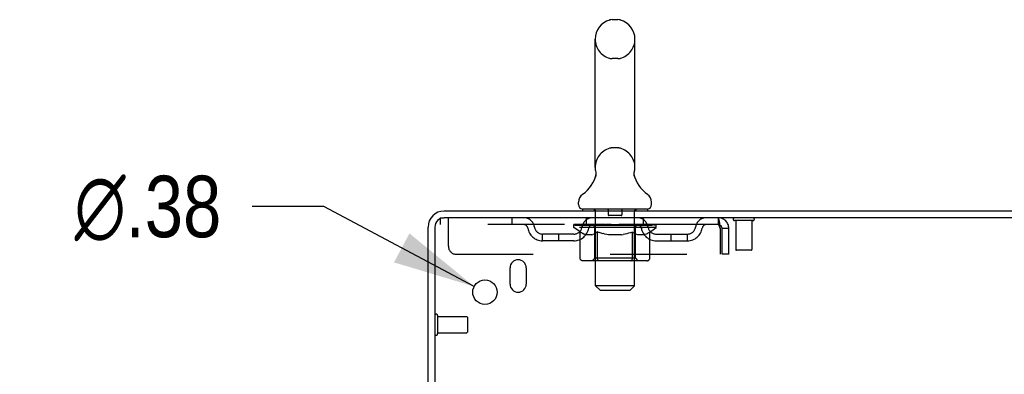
# Model space of a CAD drawing. Header units: inches. Extents: x 0 to 215, y 0 to 139.
# Tile 108 of 111: x 116.7 to 131.84, y 92.35 to 97.81. Entities that reach past the tile are written whole.
import ezdxf

# ---------------------------------------------------------------- set-up
doc = ezdxf.new("R2010")
doc.units = ezdxf.units.IN
doc.header["$LTSCALE"] = 11.804375
doc.header["$MEASUREMENT"] = 0
doc.linetypes.add('HIDDEN', pattern=[0.2, 0.1, -0.1])
doc.layers.get('0').update_dxf_attribs({"linetype": 'CONTINUOUS'})
doc.layers.add('DEFAULT_2', color=8, linetype='HIDDEN')
doc.layers.add('DIMENSIONS', color=7, linetype='CONTINUOUS')
doc.styles.get("Standard").update_dxf_attribs({"font": 'arial.ttf'})
doc.styles.add('TEXTSTYLE_1', font='gdt', dxfattribs={"width": 0.8})
doc.dimstyles.new('DIMSTYLE_2', dxfattribs={"dimtxt": 0.946875, "dimasz": 1.2625, "dimexe": 0.09, "dimexo": 0.07, "dimgap": 0.09, "dimtad": 0, "dimtih": 1, "dimtoh": 1, "dimzin": 4, "dimdsep": 46, "dimtxsty": 'Standard', "dimblk": '_FILLED', "dimblk1": '_FILLED', "dimblk2": '_FILLED', "dimcen": 0.09, "dimadec": 3, "dimazin": 1, "dimtfac": 1, "dimtdec": 3, "dimtofl": 0, "dimtmove": 0, "dimatfit": 1, "dimldrblk": '_FILLED', "dimfxl": 0, "dimtolj": 1, "dimtzin": 4, "dimarcsym": 0})

# ---------------------------------------------------------------- blocks, each defined once
blk = doc.blocks.new('_FILLED')
at = {"color": 0, "linetype": 'ByBlock'}
blk.add_solid([(0, 0), (-1, 0.2), (-1, -0.2)], dxfattribs=at)
blk = doc.blocks.new('*D17')
at = {"layer": 'DIMENSIONS', "color": 2, "linetype": 'Continuous'}
for p, q in [((121.379, 94.932), (120.274, 94.932)), ((123.689, 93.7), (121.379, 94.932))]:
    blk.add_line(p, q, dxfattribs=at)
at = {"layer": 'DIMENSIONS', "color": 2, "linetype": 'Continuous', "xscale": 1.2625, "yscale": 1.2625, "zscale": 1.2625, "rotation": 331.9294778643}
blk.add_blockref('_FILLED', (123.689, 93.7), dxfattribs=at)
at = {"layer": 'DIMENSIONS', "color": 2, "linetype": 'Continuous', "insert": (119.801, 95.405), "char_height": 0.94688, "width": 3.09993, "attachment_point": 3, "line_spacing_factor": 0.9, "style": 'TEXTSTYLE_1'}
blk.add_mtext('{\\fgdt;n}\\fArial;.38', dxfattribs=at)

msp = doc.modelspace()

# ---------------------------------------------------------------- linework, layer by layer
at = {"color": 7, "linetype": 'Continuous'}
for p, q in [((125.898, 97.807), (125.811, 97.807)), ((125.549, 95.532), (125.549, 97.507)), ((126.161, 95.532), (126.161, 97.507)), ((125.555, 95.389), (125.553, 95.384)), ((126.149, 95.443), (126.15, 95.448)), ((126.149, 95.438), (126.149, 95.443)), ((126.149, 95.433), (126.149, 95.438)), ((126.149, 95.428), (126.149, 95.433)), ((126.149, 95.423), (126.149, 95.428)), ((126.149, 95.418), (126.149, 95.423)), ((126.15, 95.413), (126.149, 95.418)), ((126.15, 95.448), (126.151, 95.453)), ((126.15, 95.408), (126.15, 95.413)), ((126.151, 95.404), (126.15, 95.409)), ((126.151, 95.458), (126.152, 95.462)), ((126.152, 95.399), (126.151, 95.404)), ((126.153, 95.395), (126.152, 95.399)), ((125.292, 94.961), (125.292, 95)), ((126.417, 94.961), (126.417, 95)), ((125.355, 94.892), (125.355, 94.862)), ((126.355, 94.892), (125.355, 94.892)), ((126.355, 94.892), (126.355, 94.862))]:
    msp.add_line(p, q, dxfattribs=at)
at = {"color": 3, "linetype": 'Continuous'}
for p, q in [((123.226, 94.862), (146.928, 94.862)), ((146.889, 94.758), (123.226, 94.758)), ((122.98, 91.466), (122.98, 94.615)), ((123.084, 94.615), (123.084, 91.455)), ((124.24, 93.737), (124.24, 93.987)), ((124.49, 93.987), (124.49, 93.737))]:
    msp.add_line(p, q, dxfattribs=at)
at = {"color": 7, "linetype": 'Continuous'}
for points in [[(125.557, 95.462), (125.558, 95.458), (125.558, 95.453), (125.559, 95.448), (125.56, 95.443), (125.56, 95.438), (125.56, 95.433), (125.56, 95.428), (125.56, 95.423), (125.56, 95.419), (125.56, 95.414), (125.559, 95.409), (125.558, 95.404), (125.557, 95.399), (125.556, 95.394), (125.555, 95.389)], [(126.151, 95.453), (126.151, 95.458), (126.152, 95.462)]]:
    msp.add_lwpolyline(points, dxfattribs=at)
at = {"color": 3, "linetype": 'Continuous'}
msp.add_circle((123.855, 93.612), 0.188, dxfattribs=at)
at = {"color": 7, "linetype": 'Continuous'}
for centre, radius, start, end in [((125.855, 97.507), 0.306, 105.6303, 180), ((125.811, 97.664), 0.144, 90, 105.6303), ((125.898, 97.664), 0.144, 74.3697, 90), ((125.855, 97.507), 0.306, 0, 74.3697), ((125.855, 95.532), 0.306, 180, 193.2053), ((125.855, 95.532), 0.306, 346.7947, 360), ((125.057, 95.549), 0.523, 304.6624, 347.2389), ((126.652, 95.549), 0.523, 192.7611, 235.3376), ((125.436, 95), 0.144, 124.6624, 180), ((126.273, 95), 0.144, 360, 55.3376), ((125.361, 94.961), 0.069, 180, 265), ((126.348, 94.961), 0.069, 275, 360)]:
    msp.add_arc(centre, radius, start, end, dxfattribs=at)
at = {"color": 3, "linetype": 'Continuous'}
for centre, radius, start, end in [((123.226, 94.615), 0.246, 90, 180), ((123.226, 94.615), 0.142, 90, 180), ((124.365, 93.987), 0.125, 0, 180), ((124.365, 93.737), 0.125, 180, 360)]:
    msp.add_arc(centre, radius, start, end, dxfattribs=at)
at = {"layer": 'DEFAULT_2', "color": 8, "linetype": 'HIDDEN'}
for p, q in [((125.898, 97.207), (125.811, 97.207)), ((125.898, 95.832), (125.811, 95.832)), ((125.535, 94.892), (125.535, 94.862)), ((125.555, 93.711), (125.555, 94.862)), ((125.75, 94.882), (125.75, 94.802)), ((125.95, 94.792), (125.76, 94.792)), ((125.96, 94.882), (125.96, 94.802)), ((126.155, 93.711), (126.155, 94.862)), ((126.175, 94.892), (126.175, 94.862)), ((123.167, 94.758), (123.167, 94.654)), ((123.167, 94.758), (123.226, 94.758)), ((127.438, 94.654), (123.167, 94.654)), ((123.292, 94.32), (123.292, 94.758)), ((124.267, 94.758), (124.267, 94.654)), ((125.221, 94.607), (125.221, 94.647)), ((125.221, 94.647), (125.528, 94.647)), ((125.222, 94.647), (125.222, 94.652)), ((125.343, 94.65), (125.222, 94.652)), ((125.231, 94.647), (125.231, 94.654)), ((125.24, 94.644), (125.24, 94.647)), ((125.24, 94.644), (126.47, 94.644)), ((125.248, 94.644), (125.248, 94.647)), ((125.249, 94.644), (125.249, 94.647)), ((125.259, 94.647), (125.259, 94.654)), ((125.276, 94.644), (125.276, 94.647)), ((125.278, 94.644), (125.278, 94.647)), ((125.306, 94.647), (125.306, 94.654)), ((125.321, 94.644), (125.321, 94.647)), ((125.323, 94.644), (125.323, 94.647)), ((125.343, 94.647), (125.343, 94.65)), ((125.369, 94.647), (125.369, 94.654)), ((125.371, 94.644), (125.371, 94.647)), ((125.372, 94.644), (125.372, 94.647)), ((125.374, 94.644), (125.374, 94.647)), ((125.382, 94.644), (125.382, 94.647)), ((125.382, 94.644), (125.382, 94.647)), ((125.385, 94.644), (125.385, 94.647)), ((125.388, 94.644), (125.388, 94.648)), ((125.393, 94.644), (125.393, 94.647)), ((125.407, 94.644), (125.407, 94.647)), ((125.417, 94.654), (125.417, 94.758)), ((125.425, 94.644), (125.425, 94.647)), ((125.426, 94.644), (125.426, 94.65)), ((125.446, 94.644), (125.446, 94.647)), ((125.446, 94.644), (125.446, 94.647)), ((125.447, 94.647), (125.447, 94.654)), ((125.457, 94.644), (125.457, 94.647)), ((125.461, 94.644), (125.461, 94.647)), ((125.471, 94.644), (125.471, 94.647)), ((125.482, 94.644), (125.482, 94.651)), ((125.497, 94.644), (125.497, 94.647)), ((125.5, 94.644), (125.5, 94.647)), ((125.528, 94.644), (125.528, 94.647)), ((125.595, 94.647), (125.533, 94.647)), ((125.538, 94.647), (125.538, 94.654)), ((125.545, 94.644), (125.545, 94.647)), ((125.549, 94.644), (125.549, 94.647)), ((125.555, 94.644), (125.555, 94.652)), ((125.56, 94.644), (125.56, 94.647)), ((125.57, 94.644), (125.57, 94.647)), ((125.595, 94.644), (125.595, 94.647)), ((125.669, 94.647), (125.61, 94.647)), ((125.631, 94.644), (125.631, 94.647)), ((125.638, 94.647), (125.638, 94.654)), ((125.642, 94.644), (125.642, 94.647)), ((125.644, 94.644), (125.644, 94.653)), ((125.647, 94.644), (125.647, 94.647)), ((125.654, 94.644), (125.654, 94.647)), ((125.669, 94.644), (125.669, 94.647)), ((125.75, 94.647), (125.695, 94.647)), ((125.709, 94.644), (125.709, 94.647)), ((125.74, 94.647), (125.855, 94.654)), ((125.745, 94.647), (125.745, 94.654)), ((125.745, 94.647), (125.745, 94.654)), ((125.745, 94.654), (125.745, 94.654)), ((125.745, 94.644), (125.745, 94.647)), ((125.749, 94.644), (125.749, 94.647)), ((125.75, 94.644), (125.75, 94.647)), ((125.75, 94.644), (125.75, 94.647)), ((125.834, 94.647), (125.785, 94.647)), ((125.791, 94.644), (125.791, 94.647)), ((125.834, 94.644), (125.834, 94.647)), ((125.852, 94.647), (125.852, 94.647)), ((125.852, 94.644), (125.852, 94.647)), ((125.852, 94.644), (125.852, 94.647)), ((125.855, 94.647), (125.855, 94.654)), ((125.855, 94.654), (125.969, 94.647)), ((125.857, 94.644), (125.857, 94.647)), ((125.857, 94.644), (125.857, 94.647)), ((125.857, 94.647), (125.857, 94.647)), ((125.875, 94.644), (125.875, 94.647)), ((125.875, 94.647), (125.924, 94.647)), ((125.918, 94.644), (125.918, 94.647)), ((125.959, 94.644), (125.959, 94.647)), ((125.959, 94.644), (125.959, 94.647)), ((125.959, 94.647), (126.014, 94.647)), ((125.96, 94.644), (125.96, 94.647)), ((125.964, 94.647), (125.964, 94.654)), ((125.964, 94.647), (125.964, 94.654)), ((125.964, 94.654), (125.964, 94.654)), ((125.964, 94.644), (125.964, 94.647)), ((126, 94.644), (126, 94.647)), ((126.04, 94.644), (126.04, 94.647)), ((126.04, 94.647), (126.099, 94.647)), ((126.055, 94.644), (126.055, 94.647)), ((126.062, 94.644), (126.062, 94.647)), ((126.065, 94.644), (126.065, 94.653)), ((126.067, 94.644), (126.067, 94.647)), ((126.071, 94.647), (126.071, 94.654)), ((126.078, 94.644), (126.078, 94.647)), ((126.114, 94.644), (126.114, 94.647)), ((126.114, 94.647), (126.176, 94.647)), ((126.139, 94.644), (126.139, 94.647)), ((126.15, 94.644), (126.15, 94.647)), ((126.154, 94.644), (126.154, 94.652)), ((126.16, 94.644), (126.16, 94.647)), ((126.164, 94.644), (126.164, 94.647)), ((126.171, 94.647), (126.171, 94.654)), ((126.181, 94.644), (126.181, 94.647)), ((126.181, 94.647), (126.383, 94.647)), ((126.209, 94.644), (126.209, 94.647)), ((126.212, 94.644), (126.212, 94.647)), ((126.227, 94.644), (126.227, 94.651)), ((126.238, 94.644), (126.238, 94.647)), ((126.248, 94.644), (126.248, 94.647)), ((126.252, 94.644), (126.252, 94.647)), ((126.262, 94.647), (126.262, 94.654)), ((126.263, 94.644), (126.263, 94.647)), ((126.263, 94.644), (126.263, 94.647)), ((126.283, 94.644), (126.283, 94.65)), ((126.284, 94.644), (126.284, 94.647)), ((126.292, 94.654), (126.292, 94.758)), ((126.302, 94.644), (126.302, 94.647)), ((126.316, 94.644), (126.316, 94.647)), ((126.321, 94.644), (126.321, 94.648)), ((126.324, 94.644), (126.324, 94.647)), ((126.327, 94.644), (126.327, 94.647)), ((126.327, 94.644), (126.327, 94.647)), ((126.335, 94.644), (126.335, 94.647)), ((126.338, 94.644), (126.338, 94.647)), ((126.338, 94.644), (126.338, 94.647)), ((126.34, 94.647), (126.34, 94.654)), ((126.386, 94.644), (126.386, 94.647)), ((126.388, 94.644), (126.388, 94.647)), ((126.403, 94.647), (126.403, 94.654)), ((126.431, 94.644), (126.431, 94.647)), ((126.433, 94.644), (126.433, 94.647)), ((126.45, 94.647), (126.45, 94.654)), ((126.46, 94.644), (126.46, 94.647)), ((126.461, 94.644), (126.461, 94.647)), ((126.47, 94.644), (126.47, 94.647)), ((126.478, 94.647), (126.478, 94.654)), ((126.488, 94.607), (126.488, 94.654)), ((127.438, 94.758), (127.438, 94.654)), ((127.44, 94.757), (127.438, 94.758)), ((127.976, 94.715), (127.692, 94.715)), ((127.71, 94.715), (127.71, 94.268)), ((127.958, 94.715), (127.958, 94.268)), ((124.74, 94.403), (124.74, 94.507)), ((125.223, 94.507), (124.74, 94.507)), ((124.99, 94.403), (124.99, 94.507)), ((125.318, 94.539), (125.221, 94.607)), ((126.488, 94.607), (125.221, 94.607)), ((125.318, 94.133), (125.318, 94.539)), ((125.318, 94.539), (125.333, 94.529)), ((125.348, 94.52), (125.333, 94.529)), ((125.362, 94.512), (125.348, 94.52)), ((125.377, 94.506), (125.362, 94.513)), ((125.391, 94.5), (125.377, 94.506)), ((125.405, 94.496), (125.391, 94.5)), ((125.499, 94.496), (125.405, 94.496)), ((125.499, 94.496), (125.513, 94.5)), ((125.528, 94.506), (125.513, 94.5)), ((125.542, 94.512), (125.527, 94.506)), ((125.542, 94.135), (125.542, 94.604)), ((125.556, 94.52), (125.542, 94.512)), ((125.571, 94.529), (125.556, 94.52)), ((125.586, 94.539), (125.571, 94.529)), ((125.586, 94.133), (125.586, 94.539)), ((125.586, 94.539), (125.615, 94.529)), ((125.644, 94.52), (125.615, 94.529)), ((125.672, 94.512), (125.643, 94.52)), ((125.7, 94.506), (125.672, 94.513)), ((125.728, 94.5), (125.7, 94.506)), ((125.756, 94.496), (125.728, 94.5)), ((125.954, 94.496), (125.756, 94.496)), ((125.954, 94.496), (125.981, 94.5)), ((126.009, 94.506), (125.981, 94.5)), ((126.036, 94.512), (126.008, 94.506)), ((126.064, 94.52), (126.036, 94.512)), ((126.092, 94.528), (126.064, 94.52)), ((126.121, 94.538), (126.092, 94.528)), ((126.121, 94.133), (126.121, 94.538)), ((126.121, 94.538), (126.135, 94.528)), ((126.149, 94.52), (126.135, 94.528)), ((126.163, 94.512), (126.149, 94.52)), ((126.176, 94.506), (126.162, 94.512)), ((126.167, 94.135), (126.167, 94.604)), ((126.19, 94.5), (126.176, 94.506)), ((126.203, 94.496), (126.19, 94.5)), ((126.307, 94.496), (126.203, 94.496)), ((126.307, 94.496), (126.32, 94.5)), ((126.334, 94.506), (126.32, 94.5)), ((126.347, 94.512), (126.334, 94.506)), ((126.361, 94.52), (126.347, 94.512)), ((126.375, 94.528), (126.361, 94.52)), ((126.388, 94.538), (126.374, 94.528)), ((126.388, 94.538), (126.488, 94.607)), ((126.388, 94.133), (126.388, 94.538)), ((126.486, 94.507), (126.969, 94.507)), ((126.719, 94.403), (126.719, 94.507)), ((126.969, 94.403), (126.969, 94.507)), ((127.471, 94.591), (127.471, 94.195)), ((127.501, 94.195), (127.501, 94.591)), ((127.605, 94.591), (127.501, 94.591)), ((127.605, 94.195), (127.605, 94.591)), ((125.223, 94.403), (124.74, 94.403)), ((126.486, 94.403), (126.969, 94.403)), ((123.417, 94.195), (127.471, 94.195)), ((127.605, 94.195), (127.501, 94.195)), ((127.948, 94.258), (127.72, 94.258)), ((126.346, 94.095), (125.361, 94.095)), ((125.542, 94.135), (125.502, 94.095)), ((126.167, 94.135), (125.542, 94.135)), ((126.099, 94.095), (126.102, 94.096)), ((126.107, 94.098), (126.11, 94.1)), ((126.11, 94.1), (126.112, 94.102)), ((126.167, 94.135), (126.207, 94.095)), ((125.624, 93.642), (125.555, 93.711)), ((126.155, 93.711), (125.555, 93.711)), ((125.624, 93.642), (126.086, 93.642)), ((126.086, 93.642), (126.155, 93.711)), ((123.127, 93.254), (123.127, 92.97)), ((123.127, 93.236), (123.574, 93.236)), ((123.584, 93.226), (123.584, 92.998)), ((123.127, 92.988), (123.574, 92.988))]:
    msp.add_line(p, q, dxfattribs=at)
for points in [[(127.445, 94.65), (127.442, 94.652), (127.44, 94.653), (127.438, 94.654)], [(127.44, 94.757), (127.442, 94.754), (127.445, 94.748), (127.447, 94.741), (127.449, 94.732), (127.452, 94.721), (127.454, 94.709), (127.456, 94.695), (127.459, 94.68), (127.461, 94.663), (127.463, 94.646), (127.466, 94.628), (127.468, 94.609), (127.471, 94.591)], [(127.445, 94.65), (127.447, 94.648), (127.449, 94.644), (127.452, 94.64), (127.454, 94.635), (127.456, 94.63), (127.459, 94.624), (127.461, 94.618), (127.463, 94.612), (127.466, 94.605), (127.468, 94.598), (127.471, 94.591)], [(125.361, 94.095), (125.356, 94.096), (125.351, 94.097), (125.346, 94.098), (125.341, 94.1), (125.336, 94.102), (125.332, 94.105), (125.328, 94.109), (125.325, 94.113), (125.322, 94.117), (125.32, 94.122), (125.319, 94.127), (125.318, 94.133)], [(125.607, 94.095), (125.605, 94.096), (125.602, 94.097), (125.599, 94.098), (125.597, 94.1), (125.595, 94.102), (125.593, 94.105), (125.591, 94.109), (125.589, 94.113), (125.588, 94.117), (125.587, 94.122), (125.586, 94.127), (125.586, 94.133)], [(126.102, 94.096), (126.105, 94.097), (126.107, 94.098)], [(126.112, 94.102), (126.114, 94.105), (126.116, 94.109), (126.118, 94.113), (126.119, 94.117)], [(126.114, 94.105), (126.116, 94.109), (126.118, 94.113)], [(126.119, 94.117), (126.12, 94.122), (126.121, 94.127), (126.121, 94.133)], [(126.12, 94.122), (126.121, 94.127), (126.121, 94.133)], [(126.346, 94.095), (126.351, 94.096), (126.356, 94.097), (126.361, 94.098), (126.366, 94.1), (126.37, 94.102), (126.375, 94.105), (126.379, 94.109), (126.382, 94.113), (126.385, 94.117), (126.387, 94.122), (126.388, 94.127), (126.388, 94.133)]]:
    msp.add_lwpolyline(points, dxfattribs=at)
for centre, radius, start, end in [((125.855, 97.507), 0.306, 180, 254.3697), ((125.855, 97.507), 0.306, 285.6303, 360), ((125.811, 97.351), 0.144, 254.3697, 270), ((125.898, 97.351), 0.144, 270, 285.6303), ((125.811, 95.689), 0.144, 90, 105.6303), ((125.898, 95.689), 0.144, 74.3697, 90), ((125.855, 95.532), 0.306, 105.6303, 180), ((125.855, 95.532), 0.306, 0, 74.3697), ((125.361, 94.961), 0.069, 265, 270), ((125.525, 94.862), 0.03, 0, 90), ((125.74, 94.882), 0.01, 0, 90), ((125.76, 94.802), 0.01, 180, 270), ((125.95, 94.802), 0.01, 270, 360), ((125.97, 94.882), 0.01, 90, 180), ((126.185, 94.862), 0.03, 90, 180), ((126.348, 94.961), 0.069, 270, 275), ((124.451, 94.591), 0.167, 8.0716, 90), ((124.451, 94.591), 0.0625, 7.9863, 90), ((125.512, 94.591), 0.167, 90, 171.9284), ((125.512, 94.591), 0.0625, 90, 172.0137), ((125.502, 94.604), 0.0398, 0, 90), ((126.207, 94.604), 0.0398, 90, 180), ((126.197, 94.591), 0.167, 8.0716, 90), ((126.197, 94.591), 0.0625, 7.9863, 90), ((127.258, 94.591), 0.167, 90, 171.9284), ((127.258, 94.591), 0.0625, 90, 172.0137), ((127.438, 94.591), 0.167, 0, 90), ((127.438, 94.591), 0.063, 0, 90), ((127.692, 94.736), 0.0215, 90, 270), ((127.976, 94.736), 0.0215, 270, 90), ((124.74, 94.632), 0.229, 187.9863, 270), ((124.74, 94.632), 0.125, 188.0716, 270), ((125.223, 94.632), 0.125, 270, 351.9284), ((125.223, 94.632), 0.229, 270, 352.0137), ((126.486, 94.632), 0.229, 187.9863, 270), ((126.486, 94.632), 0.125, 188.0716, 270), ((126.969, 94.632), 0.125, 270, 351.9284), ((126.969, 94.632), 0.229, 270, 352.0137), ((123.417, 94.32), 0.125, 180, 270), ((127.72, 94.268), 0.01, 180, 270), ((127.948, 94.268), 0.01, 270, 360), ((123.105, 93.254), 0.0215, 0, 180), ((123.574, 93.226), 0.01, 0, 90), ((123.105, 92.97), 0.0215, 180, 360), ((123.574, 92.998), 0.01, 270, 360)]:
    msp.add_arc(centre, radius, start, end, dxfattribs=at)
for centre, major_axis, ratio, start_param, end_param in [((125.855, 94.654), (0.633, 0.007), 0.05963, 9.249616, 9.431313), ((125.855, 94.654), (0.633, 0), 0.060556, -3.083241, -2.96706), ((125.177, 94.642), (0.198, 0.002), 0.05963, 0.25549, 1.295341), ((125.855, 94.654), (0.633, 0.013), 0.05688, 2.791345, 2.965878), ((125.246, 94.642), (0.198, -0.002), 0.05963, 0.605815, 1.645666), ((125.855, 94.654), (0.633, -0.007), 0.05963, -2.96643, -2.791898), ((125.177, 94.635), (0.198, 0.004), 0.05688, 1.20151, 1.294789), ((125.246, 94.635), (0.198, 0), 0.060556, 1.551758, 1.645036), ((125.247, 94.637), (0.164, 0.002), 0.05963, 1.065228, 1.614276), ((125.201, 94.635), (0.198, 0.002), 0.05963, 1.170259, 1.376596), ((125.227, 94.637), (0.164, 0.003), 0.05688, 0.890143, 1.43919), ((125.285, 94.637), (0.164, 0), 0.060556, 1.240391, 1.789438), ((125.173, 94.642), (0.198, 0.004), 0.05688, 0.080405, 1.120256), ((125.855, 94.654), (0.633, 0.019), 0.052395, 2.616403, 2.790936), ((125.308, 94.642), (0.198, -0.004), 0.05688, 0.7809, 1.820751), ((125.855, 94.654), (0.633, -0.013), 0.05688, -2.791345, -2.616812), ((125.173, 94.635), (0.198, 0.006), 0.052395, 1.026568, 1.119847), ((125.308, 94.635), (0.198, -0.002), 0.05963, 1.72692, 1.820198), ((125.226, 94.637), (0.164, 0.005), 0.052395, 0.715201, 1.264248), ((125.34, 94.637), (0.164, -0.002), 0.05963, 1.415553, 1.9646), ((125.855, 94.654), (0.633, 0.025), 0.046319, 2.441654, 2.616187), ((125.387, 94.642), (0.198, -0.006), 0.052395, 0.955842, 1.995693), ((125.855, 94.654), (0.633, -0.019), 0.052395, -2.616403, -2.44187), ((125.19, 94.642), (0.198, 0.006), 0.052395, -0.094537, 0.945314), ((125.19, 94.635), (0.198, 0.008), 0.046319, 0.851819, 0.945098), ((125.387, 94.635), (0.198, -0.004), 0.05688, 1.902006, 1.995284), ((125.245, 94.637), (0.164, 0.006), 0.046319, 0.540452, 1.089499), ((125.412, 94.637), (0.164, -0.003), 0.05688, 1.590638, 2.139686), ((125.201, 94.642), (0.198, 0), 0.060556, 0.430652, 0.777569), ((125.855, 94.654), (0.633, 0.029), 0.038841, 2.267123, 2.441656), ((125.481, 94.642), (0.198, -0.008), 0.046319, 1.130591, 2.170442), ((125.227, 94.642), (0.198, 0.008), 0.046319, -0.269286, 0.770565), ((125.855, 94.654), (0.633, -0.025), 0.046319, -2.441654, -2.267121), ((125.227, 94.635), (0.198, 0.009), 0.038841, 0.677289, 0.770567), ((125.481, 94.635), (0.198, -0.006), 0.052395, 2.076947, 2.170226), ((125.282, 94.637), (0.164, 0.008), 0.038841, 0.365921, 0.914969), ((125.496, 94.637), (0.164, -0.005), 0.052395, 1.76558, 2.314627), ((125.855, 94.654), (0.633, 0.033), 0.030195, 2.09281, 2.267343), ((125.586, 94.642), (0.198, -0.009), 0.038841, 1.305122, 2.344973), ((125.284, 94.642), (0.198, 0.009), 0.038841, -0.443817, 0.596034), ((125.855, 94.654), (0.633, -0.029), 0.038841, -2.267123, -2.092591), ((125.284, 94.635), (0.198, 0.01), 0.030195, 0.502975, 0.596254), ((125.586, 94.635), (0.198, -0.008), 0.046319, 2.251696, 2.344975), ((125.336, 94.637), (0.164, 0.009), 0.030195, 0.191608, 0.740655), ((125.592, 94.637), (0.164, -0.006), 0.046319, 1.940329, 2.489376), ((125.357, 94.642), (0.198, 0.01), 0.030195, -0.61813, 0.421721), ((125.855, 94.654), (0.633, 0.036), 0.020645, 1.918687, 2.09322), ((125.699, 94.642), (0.198, -0.01), 0.030195, 1.479435, 2.519286), ((125.855, 94.654), (0.633, -0.033), 0.030195, -2.09281, -1.918277), ((125.357, 94.635), (0.198, 0.011), 0.020645, 0.328852, 0.422131), ((125.699, 94.635), (0.198, -0.009), 0.038841, 2.426227, 2.519505), ((125.406, 94.637), (0.164, 0.009), 0.020645, 0.017485, 0.566532), ((125.695, 94.637), (0.164, -0.008), 0.038841, 2.11486, 2.663907), ((125.446, 94.642), (0.198, 0.011), 0.020645, -0.792253, 0.247598), ((125.855, 94.654), (0.633, 0.038), 0.010478, 1.744704, 1.919237), ((125.816, 94.642), (0.198, -0.011), 0.020645, 1.653558, 2.693409), ((125.855, 94.654), (0.633, -0.036), 0.020645, -1.918687, -1.744154), ((125.446, 94.635), (0.198, 0.012), 0.010478, 0.154869, 0.248148), ((125.816, 94.635), (0.198, -0.01), 0.030195, 2.60054, 2.693819), ((125.49, 94.637), (0.164, 0.01), 0.010478, 6.126688, 6.675735), ((125.803, 94.637), (0.164, -0.009), 0.030195, 2.289173, 2.83822), ((125.547, 94.642), (0.198, 0.012), 0.010478, -0.966236, -0.000846), ((125.935, 94.642), (0.198, -0.012), 0.010478, 1.827541, 2.867392), ((125.855, 94.654), (0.633, -0.038), 0.010478, -1.744704, -1.570171), ((125.935, 94.635), (0.198, -0.011), 0.020645, 2.774664, 2.867942), ((125.913, 94.637), (0.164, -0.009), 0.020645, 2.463296, 3.012344), ((125.774, 94.642), (0.198, 0.012), 0.010478, 0.274201, 1.314052), ((125.688, 94.637), (0.164, 0.01), 0.010478, -0.000483, 0.504314), ((125.657, 94.635), (0.198, 0.012), 0.010478, 0.099668, 0.192946), ((125.855, 94.654), (0.633, 0.038), 0.010478, -1.571421, -1.396888), ((126.052, 94.635), (0.198, -0.012), 0.010478, 2.948646, 3.041925), ((126.021, 94.637), (0.164, -0.01), 0.010478, 2.637279, 3.142076), ((125.893, 94.642), (0.198, 0.011), 0.020645, 0.448184, 1.488034), ((125.796, 94.637), (0.164, 0.009), 0.020645, 0.129249, 0.678296), ((125.774, 94.635), (0.198, 0.011), 0.020645, 0.273651, 0.366929), ((125.855, 94.654), (0.633, 0.036), 0.020645, -1.397439, -1.222906), ((126.162, 94.642), (0.198, -0.012), 0.010478, -3.140747, -2.175357), ((125.855, 94.654), (0.633, -0.038), 0.010478, 1.222355, 1.396888), ((126.01, 94.642), (0.198, 0.01), 0.030195, 0.622307, 1.662158), ((125.906, 94.637), (0.164, 0.009), 0.030195, 0.303372, 0.852419), ((126.219, 94.637), (0.164, -0.01), 0.010478, 2.749043, 3.29809), ((126.263, 94.642), (0.198, -0.011), 0.020645, 2.893995, 3.933846), ((125.893, 94.635), (0.198, 0.01), 0.030195, 0.447774, 0.541052), ((126.263, 94.635), (0.198, -0.012), 0.010478, 2.893445, 2.986723), ((125.855, 94.654), (0.633, 0.033), 0.030195, -1.223315, -1.048783), ((125.855, 94.654), (0.633, -0.036), 0.020645, 1.048373, 1.222906), ((126.123, 94.642), (0.198, 0.009), 0.038841, 0.79662, 1.836471), ((126.014, 94.637), (0.164, 0.008), 0.038841, 0.477686, 1.026733), ((126.303, 94.637), (0.164, -0.009), 0.020645, 2.57506, 3.124108), ((126.352, 94.642), (0.198, -0.01), 0.030195, 2.719872, 3.759723), ((126.228, 94.642), (0.198, 0.008), 0.046319, 0.971151, 2.011002), ((126.01, 94.635), (0.198, 0.009), 0.038841, 0.622087, 0.715366), ((126.352, 94.635), (0.198, -0.011), 0.020645, 2.719462, 2.812741), ((125.855, 94.654), (0.633, 0.029), 0.038841, -1.049002, -0.874469), ((125.855, 94.654), (0.633, -0.033), 0.030195, 0.87425, 1.048783), ((126.117, 94.637), (0.164, 0.006), 0.046319, 0.652216, 1.201263), ((126.322, 94.642), (0.198, 0.006), 0.052395, 1.1459, 2.185751), ((126.373, 94.637), (0.164, -0.009), 0.030195, 2.400937, 2.949985), ((126.425, 94.642), (0.198, -0.009), 0.038841, 2.545558, 3.585409), ((126.213, 94.637), (0.164, 0.005), 0.052395, 0.826965, 1.376012), ((126.123, 94.635), (0.198, 0.008), 0.046319, 0.796618, 0.889896), ((126.425, 94.635), (0.198, -0.01), 0.030195, 2.545339, 2.638617), ((126.401, 94.642), (0.198, 0.004), 0.05688, 1.320842, 2.360692), ((125.855, 94.654), (0.633, 0.025), 0.046319, -0.874471, -0.699939), ((125.855, 94.654), (0.633, -0.029), 0.038841, 0.699936, 0.874469), ((126.482, 94.642), (0.198, -0.008), 0.046319, 2.371028, 3.410879), ((126.427, 94.637), (0.164, -0.008), 0.038841, 2.226624, 2.775671), ((126.297, 94.637), (0.164, 0.003), 0.05688, 1.001907, 1.550954), ((126.463, 94.642), (0.198, 0.002), 0.05963, 1.495927, 2.535778), ((126.519, 94.642), (0.198, -0.006), 0.052395, 2.196279, 3.23613), ((126.464, 94.637), (0.164, -0.006), 0.046319, 2.052093, 2.601141), ((126.228, 94.635), (0.198, 0.006), 0.052395, 0.971367, 1.064645), ((126.482, 94.635), (0.198, -0.009), 0.038841, 2.371026, 2.464304), ((126.508, 94.642), (0.198, 0), 0.060556, 1.671089, 2.71094), ((126.536, 94.642), (0.198, -0.004), 0.05688, 2.021337, 3.061188), ((125.855, 94.654), (0.633, 0.019), 0.052395, -0.699723, -0.52519), ((125.855, 94.654), (0.633, -0.025), 0.046319, 0.525406, 0.699939), ((126.532, 94.642), (0.198, -0.002), 0.05963, 1.846251, 2.886102), ((126.369, 94.637), (0.164, 0.002), 0.05963, 1.176993, 1.72604), ((126.483, 94.637), (0.164, -0.005), 0.052395, 1.877344, 2.426392), ((126.424, 94.637), (0.164, 0), 0.060556, 1.352155, 1.901202), ((126.482, 94.637), (0.164, -0.003), 0.05688, 1.702402, 2.25145), ((126.462, 94.637), (0.164, -0.002), 0.05963, 1.527317, 2.076364), ((126.322, 94.635), (0.198, 0.004), 0.05688, 1.146309, 1.239587), ((126.519, 94.635), (0.198, -0.008), 0.046319, 2.196495, 2.289773), ((125.855, 94.654), (0.633, 0.013), 0.05688, -0.524781, -0.350248), ((125.855, 94.654), (0.633, -0.019), 0.052395, 0.350657, 0.52519), ((126.401, 94.635), (0.198, 0.002), 0.05963, 1.321394, 1.414673), ((126.536, 94.635), (0.198, -0.006), 0.052395, 2.021746, 2.115024), ((125.855, 94.654), (0.633, 0.007), 0.05963, -0.349695, -0.175162), ((125.855, 94.654), (0.633, -0.013), 0.05688, 0.175715, 0.350248), ((126.463, 94.635), (0.198, 0), 0.060556, 1.496556, 1.589835), ((126.532, 94.635), (0.198, -0.004), 0.05688, 1.846804, 1.940083), ((126.508, 94.635), (0.198, -0.002), 0.05963, 1.671719, 1.764997), ((125.855, 94.654), (0.633, 0), 0.060556, -0.174533, 0), ((125.855, 94.654), (0.633, -0.007), 0.05963, 0.000629, 0.175162)]:
    msp.add_ellipse(centre, major_axis=major_axis, ratio=ratio, start_param=start_param, end_param=end_param, dxfattribs=at)

# ---------------------------------------------------------------- dimensions: what is measured, and where the dimension line sits
at = {"layer": 'DIMENSIONS', "color": 2, "linetype": 'Continuous'}
dim = msp.add_diameter_dim_2p(p1=(123.689, 93.7), p2=(124.02, 93.524), text='%%c<>', dimstyle='DIMSTYLE_2', override={"dimpost": '<>'}, dxfattribs=at)
dim.commit()
dim.dimension.update_dxf_attribs({"geometry": '*D17', "text_midpoint": (118.251, 94.932), "dimtype": 163})

doc.saveas('drawing.dxf')
